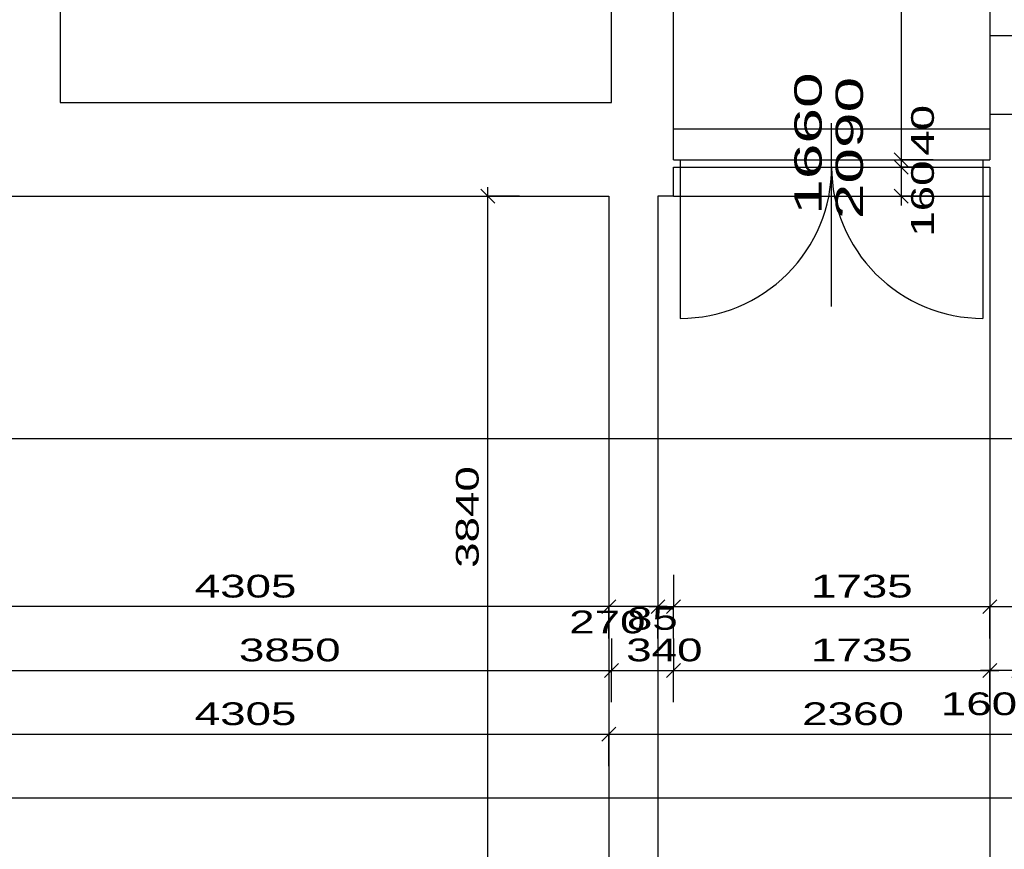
# Model space of a CAD drawing. Extents: x -196363 to 398972, y -489949 to -260582.
# Tile 13 of 256: x 15896 to 21298, y -390706 to -386154. Entities that reach past the tile are written whole.
import ezdxf

# ---------------------------------------------------------------- set-up
doc = ezdxf.new("R2010")
doc.units = 0
doc.header["$MEASUREMENT"] = 0
for name, color, linetype in [('dvere', 1, 'Continuous'), ('koty', 1, 'Continuous'), ('noszdiv', 1, 'Continuous'), ('popdver', 6, 'Continuous')]:
    doc.layers.add(name, color=color, linetype=linetype)
doc.styles.add('SPIRITTXTSTYLE1', font='ROMAN')
doc.linetypes.add('CERCH2', pattern='A,0,-1,[17,dur+dsp vaclavov.shx,S=0.003401,R=0,X=-1,Y=0],0', length=1)
doc.dimstyles.new('SPIRITSTYLE15', dxfattribs={"dimtxt": 125, "dimasz": 12.7, "dimexe": 175, "dimexo": 4457.027344, "dimgap": 50, "dimtad": 1, "dimdec": 3, "dimzin": 0, "dimdsep": 46, "dimlunit": 7, "dimtxsty": 'SPIRITTXTSTYLE1', "dimblk1": '_TICKMARKS15', "dimblk2": '_TICKMARKS15', "dimsah": 1, "dimcen": 0.09, "dimdle": 50, "dimclrd": 1, "dimclre": 1, "dimclrt": 1, "dimadec": 0, "dimazin": 0, "dimtfac": 1, "dimtdec": 4, "dimtofl": 0, "dimtmove": 1, "dimatfit": 0, "dimfxl": 0, "dimtolj": 1, "dimtzin": 0, "dimarcsym": 0})
doc.dimstyles.new('SPIRITSTYLE158', dxfattribs={"dimtxt": 125, "dimasz": 12.7, "dimexe": 175, "dimexo": 7969.395996, "dimgap": 50, "dimtad": 1, "dimdec": 3, "dimzin": 0, "dimdsep": 46, "dimlunit": 7, "dimtxsty": 'SPIRITTXTSTYLE1', "dimblk1": '_TICKMARKS158', "dimblk2": '_TICKMARKS158', "dimsah": 1, "dimcen": 0.09, "dimdle": 50, "dimclrd": 1, "dimclre": 1, "dimclrt": 1, "dimadec": 0, "dimazin": 0, "dimtfac": 1, "dimtdec": 4, "dimtofl": 0, "dimtmove": 1, "dimatfit": 0, "dimfxl": 0, "dimtolj": 1, "dimtzin": 0, "dimarcsym": 0})
doc.dimstyles.new('SPIRITSTYLE16', dxfattribs={"dimtxt": 125, "dimasz": 12.7, "dimexe": 175, "dimexo": 2942.056152, "dimgap": 50, "dimtad": 1, "dimdec": 3, "dimzin": 0, "dimdsep": 46, "dimlunit": 7, "dimtxsty": 'SPIRITTXTSTYLE1', "dimblk1": '_TICKMARKS16', "dimblk2": '_TICKMARKS16', "dimsah": 1, "dimcen": 0.09, "dimdle": 50, "dimclrd": 1, "dimclre": 1, "dimclrt": 1, "dimadec": 0, "dimazin": 0, "dimtfac": 1, "dimtdec": 4, "dimtofl": 0, "dimtmove": 1, "dimatfit": 0, "dimfxl": 0, "dimtolj": 1, "dimtzin": 0, "dimarcsym": 0})
doc.dimstyles.new('SPIRITSTYLE17', dxfattribs={"dimtxt": 125, "dimasz": 12.7, "dimexe": 175, "dimexo": 4669.553711, "dimgap": 50, "dimtad": 1, "dimdec": 3, "dimzin": 0, "dimdsep": 46, "dimlunit": 7, "dimtxsty": 'SPIRITTXTSTYLE1', "dimblk1": '_TICKMARKS17', "dimblk2": '_TICKMARKS17', "dimsah": 1, "dimcen": 0.09, "dimdle": 50, "dimclrd": 1, "dimclre": 1, "dimclrt": 1, "dimadec": 0, "dimazin": 0, "dimtfac": 1, "dimtdec": 4, "dimtofl": 0, "dimtmove": 1, "dimatfit": 0, "dimfxl": 0, "dimtolj": 1, "dimtzin": 0, "dimarcsym": 0})
doc.dimstyles.new('SPIRITSTYLE18', dxfattribs={"dimtxt": 125, "dimasz": 12.7, "dimexe": 175, "dimexo": 4282.055176, "dimgap": 50, "dimtad": 1, "dimdec": 3, "dimzin": 0, "dimdsep": 46, "dimlunit": 7, "dimtxsty": 'SPIRITTXTSTYLE1', "dimblk1": '_TICKMARKS18', "dimblk2": '_TICKMARKS18', "dimsah": 1, "dimcen": 0.09, "dimdle": 50, "dimclrd": 1, "dimclre": 1, "dimclrt": 1, "dimadec": 0, "dimazin": 0, "dimtfac": 1, "dimtdec": 4, "dimtofl": 0, "dimtmove": 1, "dimatfit": 0, "dimfxl": 0, "dimtolj": 1, "dimtzin": 0, "dimarcsym": 0})
doc.dimstyles.new('SPIRITSTYLE23', dxfattribs={"dimtxt": 125, "dimasz": 12.7, "dimexe": 175, "dimexo": 3127.049561, "dimgap": 50, "dimtad": 1, "dimdec": 3, "dimzin": 0, "dimdsep": 46, "dimlunit": 7, "dimtxsty": 'SPIRITTXTSTYLE1', "dimblk1": '_TICKMARKS23', "dimblk2": '_TICKMARKS23', "dimsah": 1, "dimcen": 0.09, "dimdle": 50, "dimclrd": 1, "dimclre": 1, "dimclrt": 1, "dimadec": 0, "dimazin": 0, "dimtfac": 1, "dimtdec": 4, "dimtofl": 0, "dimtmove": 1, "dimatfit": 0, "dimfxl": 0, "dimtolj": 1, "dimtzin": 0, "dimarcsym": 0})
doc.dimstyles.new('SPIRITSTYLE24', dxfattribs={"dimtxt": 125, "dimasz": 12.7, "dimexe": 175, "dimexo": 2777.05542, "dimgap": 50, "dimtad": 1, "dimdec": 3, "dimzin": 0, "dimdsep": 46, "dimlunit": 7, "dimtxsty": 'SPIRITTXTSTYLE1', "dimblk1": '_TICKMARKS24', "dimblk2": '_TICKMARKS24', "dimsah": 1, "dimcen": 0.09, "dimdle": 50, "dimclrd": 1, "dimclre": 1, "dimclrt": 1, "dimadec": 0, "dimazin": 0, "dimtfac": 1, "dimtdec": 4, "dimtofl": 0, "dimtmove": 1, "dimatfit": 0, "dimfxl": 0, "dimtolj": 1, "dimtzin": 0, "dimarcsym": 0})
doc.dimstyles.new('SPIRITSTYLE25', dxfattribs={"dimtxt": 125, "dimasz": 12.7, "dimexe": 175, "dimexo": 2077.067139, "dimgap": 50, "dimtad": 1, "dimdec": 3, "dimzin": 0, "dimdsep": 46, "dimlunit": 7, "dimtxsty": 'SPIRITTXTSTYLE1', "dimblk1": '_TICKMARKS25', "dimblk2": '_TICKMARKS25', "dimsah": 1, "dimcen": 0.09, "dimdle": 50, "dimclrd": 1, "dimclre": 1, "dimclrt": 1, "dimadec": 0, "dimazin": 0, "dimtfac": 1, "dimtdec": 4, "dimtofl": 0, "dimtmove": 1, "dimatfit": 0, "dimfxl": 0, "dimtolj": 1, "dimtzin": 0, "dimarcsym": 0})
doc.dimstyles.new('SPIRITSTYLE26', dxfattribs={"dimtxt": 125, "dimasz": 12.7, "dimexe": 175, "dimexo": -175, "dimgap": 50, "dimtad": 1, "dimdec": 3, "dimzin": 0, "dimdsep": 46, "dimlunit": 7, "dimtxsty": 'SPIRITTXTSTYLE1', "dimblk1": '_TICKMARKS26', "dimblk2": '_TICKMARKS26', "dimsah": 1, "dimcen": 0.09, "dimdle": 50, "dimclrd": 1, "dimclre": 1, "dimclrt": 1, "dimadec": 0, "dimazin": 0, "dimtfac": 1, "dimtdec": 4, "dimtofl": 0, "dimtmove": 1, "dimatfit": 0, "dimfxl": 0, "dimtolj": 1, "dimtzin": 0, "dimarcsym": 0})
doc.dimstyles.new('SPIRITSTYLE90', dxfattribs={"dimtxt": 125, "dimasz": 12.7, "dimexe": 175, "dimexo": 489.033875, "dimgap": 50, "dimtad": 1, "dimdec": 3, "dimzin": 0, "dimdsep": 46, "dimlunit": 7, "dimtxsty": 'SPIRITTXTSTYLE1', "dimblk1": '_TICKMARKS90', "dimblk2": '_TICKMARKS90', "dimsah": 1, "dimcen": 0.09, "dimdle": 50, "dimclrd": 1, "dimclre": 1, "dimclrt": 1, "dimadec": 0, "dimazin": 0, "dimtfac": 1, "dimtdec": 4, "dimtofl": 0, "dimtmove": 1, "dimatfit": 0, "dimfxl": 0, "dimtolj": 1, "dimtzin": 0, "dimarcsym": 0})

# ---------------------------------------------------------------- blocks, each defined once
blk = doc.blocks.new('_TICKMARKS15')
at = {"color": 1, "linetype": 'Continuous'}
blk.add_line((-3, -3), (3, 3), dxfattribs=at)
blk = doc.blocks.new('*D14')
at = {"color": 1, "linetype": 'Continuous', "ltscale": 300}
for p, q in [((15293, -389549.9, 1723.8), (15293, -389724.9, 1723.8)), ((19143, -389549.9, 1723.8), (19143, -389724.9, 1723.8)), ((15243, -389724.9, 1723.8), (19193, -389724.9, 1723.8)), ((15293, -389899.9, 1723.8), (15293, -389724.9, 1723.8)), ((19143, -389899.9, 1723.8), (19143, -389724.9, 1723.8))]:
    blk.add_line(p, q, dxfattribs=at)
at = {"color": 1, "linetype": 'Continuous', "ltscale": 300, "xscale": 12.69999980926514, "yscale": 12.69999980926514, "zscale": 12.69999980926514, "rotation": 180.0000050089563}
blk.add_blockref('_TICKMARKS15', (15293, -389724.9, 1723.8), dxfattribs=at)
at = {"color": 1, "linetype": 'Continuous', "ltscale": 300, "xscale": 12.69999980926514, "yscale": 12.69999980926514, "zscale": 12.69999980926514}
blk.add_blockref('_TICKMARKS15', (19143, -389724.9, 1723.8), dxfattribs=at)
at = {"color": 1, "linetype": 'Continuous', "ltscale": 300, "style": 'SPIRITTXTSTYLE1', "width": 1.5}
blk.add_text('3850', height=125, dxfattribs=at).set_placement((17099, -389674.9, 1723.8))
blk = doc.blocks.new('_TICKMARKS16')
at = {"color": 1, "linetype": 'Continuous'}
blk.add_line((-3, -3), (3, 3), dxfattribs=at)
blk = doc.blocks.new('*D15')
at = {"color": 1, "linetype": 'Continuous', "ltscale": 300}
for p, q in [((19143, -389549.9, 1723.8), (19143, -389724.9, 1723.8)), ((19483, -389549.9, 1723.8), (19483, -389724.9, 1723.8)), ((19093, -389724.9, 1723.8), (19533, -389724.9, 1723.8)), ((19143, -389899.9, 1723.8), (19143, -389724.9, 1723.8)), ((19483, -389899.9, 1723.8), (19483, -389724.9, 1723.8))]:
    blk.add_line(p, q, dxfattribs=at)
at = {"color": 1, "linetype": 'Continuous', "ltscale": 300, "xscale": 12.69999980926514, "yscale": 12.69999980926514, "zscale": 12.69999980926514, "rotation": 180.0000050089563}
blk.add_blockref('_TICKMARKS16', (19143, -389724.9, 1723.8), dxfattribs=at)
at = {"color": 1, "linetype": 'Continuous', "ltscale": 300, "xscale": 12.69999980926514, "yscale": 12.69999980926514, "zscale": 12.69999980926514}
blk.add_blockref('_TICKMARKS16', (19483, -389724.9, 1723.8), dxfattribs=at)
at = {"color": 1, "linetype": 'Continuous', "ltscale": 300, "style": 'SPIRITTXTSTYLE1', "width": 1.5}
blk.add_text('340', height=125, dxfattribs=at).set_placement((19223.7, -389674.9, 1723.8))
blk = doc.blocks.new('_TICKMARKS17')
at = {"color": 1, "linetype": 'Continuous'}
blk.add_line((-3, -3), (3, 3), dxfattribs=at)
blk = doc.blocks.new('*D16')
at = {"color": 1, "linetype": 'Continuous', "ltscale": 300}
for p, q in [((19483, -389549.9, 1723.8), (19483, -389724.9, 1723.8)), ((21218, -389549.9, 1723.8), (21218, -389724.9, 1723.8)), ((19433, -389724.9, 1723.8), (21268, -389724.9, 1723.8)), ((19483, -389899.9, 1723.8), (19483, -389724.9, 1723.8)), ((21218, -389899.9, 1723.8), (21218, -389724.9, 1723.8))]:
    blk.add_line(p, q, dxfattribs=at)
at = {"color": 1, "linetype": 'Continuous', "ltscale": 300, "xscale": 12.69999980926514, "yscale": 12.69999980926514, "zscale": 12.69999980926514, "rotation": 180.0000050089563}
blk.add_blockref('_TICKMARKS17', (19483, -389724.9, 1723.8), dxfattribs=at)
at = {"color": 1, "linetype": 'Continuous', "ltscale": 300, "xscale": 12.69999980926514, "yscale": 12.69999980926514, "zscale": 12.69999980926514}
blk.add_blockref('_TICKMARKS17', (21218, -389724.9, 1723.8), dxfattribs=at)
at = {"color": 1, "linetype": 'Continuous', "ltscale": 300, "style": 'SPIRITTXTSTYLE1', "width": 1.5}
blk.add_text('1735', height=125, dxfattribs=at).set_placement((20237.4, -389674.9, 1723.8))
blk = doc.blocks.new('_TICKMARKS18')
at = {"color": 1, "linetype": 'Continuous'}
blk.add_line((-3, -3), (3, 3), dxfattribs=at)
blk = doc.blocks.new('*D17')
at = {"color": 1, "linetype": 'Continuous', "ltscale": 300}
for p, q in [((21218, -389549.9, 1723.8), (21218, -389724.9, 1723.8)), ((21378, -389549.9, 1723.8), (21378, -389724.9, 1723.8)), ((21428, -389724.9, 1723.8), (21168, -389724.9, 1723.8)), ((21218, -389899.9, 1723.8), (21218, -389724.9, 1723.8)), ((21378, -389899.9, 1723.8), (21378, -389724.9, 1723.8))]:
    blk.add_line(p, q, dxfattribs=at)
at = {"color": 1, "linetype": 'Continuous', "ltscale": 300, "xscale": 12.69999980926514, "yscale": 12.69999980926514, "zscale": 12.69999980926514}
for p, rotation in [((21218, -389724.9, 1723.8), 180.0000050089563), ((21378, -389724.9, 1723.8), 360.0000100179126)]:
    blk.add_blockref('_TICKMARKS18', p, dxfattribs=dict(at, rotation=rotation))
at = {"color": 1, "linetype": 'Continuous', "ltscale": 300, "style": 'SPIRITTXTSTYLE1', "width": 1.5}
blk.add_text('160', height=125, rotation=360, dxfattribs=at).set_placement((20949.9, -389970.4, 1723.8))
blk = doc.blocks.new('_TICKMARKS23')
at = {"color": 1, "linetype": 'Continuous'}
blk.add_line((-3, -3), (3, 3), dxfattribs=at)
blk = doc.blocks.new('*D32')
at = {"color": 1, "linetype": 'Continuous', "ltscale": 300}
for p, q in [((14823, -390249.9, 1723.8), (14823, -390424.9, 1723.8)), ((40093, -390249.9, 1723.8), (40093, -390424.9, 1723.8)), ((40143, -390424.9, 1723.8), (14773, -390424.9, 1723.8)), ((14823, -390599.9, 1723.8), (14823, -390424.9, 1723.8)), ((40093, -390599.9, 1723.8), (40093, -390424.9, 1723.8))]:
    blk.add_line(p, q, dxfattribs=at)
at = {"color": 1, "linetype": 'Continuous', "ltscale": 300, "xscale": 12.69999980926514, "yscale": 12.69999980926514, "zscale": 12.69999980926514}
for p, rotation in [((14823, -390424.9, 1723.8), 180.0000050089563), ((40093, -390424.9, 1723.8), 360.0000100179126)]:
    blk.add_blockref('_TICKMARKS23', p, dxfattribs=dict(at, rotation=rotation))
at = {"color": 1, "linetype": 'Continuous', "ltscale": 300, "style": 'SPIRITTXTSTYLE1', "width": 1.5}
blk.add_text('25270', height=125, rotation=360, dxfattribs=at).set_placement((27309.2, -390374.9, 1723.8))
blk = doc.blocks.new('_TICKMARKS24')
at = {"color": 1, "linetype": 'Continuous'}
blk.add_line((-3, -3), (3, 3), dxfattribs=at)
blk = doc.blocks.new('*D33')
at = {"color": 1, "linetype": 'Continuous', "ltscale": 300}
for p, q in [((14823, -389899.9, 1723.8), (14823, -390074.9, 1723.8)), ((19128, -389899.9, 1723.8), (19128, -390074.9, 1723.8)), ((14773, -390074.9, 1723.8), (19178, -390074.9, 1723.8)), ((14823, -390249.9, 1723.8), (14823, -390074.9, 1723.8)), ((19128, -390249.9, 1723.8), (19128, -390074.9, 1723.8))]:
    blk.add_line(p, q, dxfattribs=at)
at = {"color": 1, "linetype": 'Continuous', "ltscale": 300, "xscale": 12.69999980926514, "yscale": 12.69999980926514, "zscale": 12.69999980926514, "rotation": 180.0000050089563}
blk.add_blockref('_TICKMARKS24', (14823, -390074.9, 1723.8), dxfattribs=at)
at = {"color": 1, "linetype": 'Continuous', "ltscale": 300, "xscale": 12.69999980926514, "yscale": 12.69999980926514, "zscale": 12.69999980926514}
blk.add_blockref('_TICKMARKS24', (19128, -390074.9, 1723.8), dxfattribs=at)
at = {"color": 1, "linetype": 'Continuous', "ltscale": 300, "style": 'SPIRITTXTSTYLE1', "width": 1.5}
blk.add_text('4305', height=125, dxfattribs=at).set_placement((16856.5, -390024.9, 1723.8))
blk = doc.blocks.new('*D34')
at = {"color": 1, "linetype": 'Continuous', "ltscale": 300}
for p, q in [((19128, -389899.9, 1723.8), (19128, -390074.9, 1723.8)), ((21488, -389899.9, 1723.8), (21488, -390074.9, 1723.8)), ((19078, -390074.9, 1723.8), (21538, -390074.9, 1723.8)), ((19128, -390249.9, 1723.8), (19128, -390074.9, 1723.8)), ((21488, -390249.9, 1723.8), (21488, -390074.9, 1723.8))]:
    blk.add_line(p, q, dxfattribs=at)
at = {"color": 1, "linetype": 'Continuous', "ltscale": 300, "xscale": 12.69999980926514, "yscale": 12.69999980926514, "zscale": 12.69999980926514, "rotation": 180.0000050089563}
blk.add_blockref('_TICKMARKS24', (19128, -390074.9, 1723.8), dxfattribs=at)
at = {"color": 1, "linetype": 'Continuous', "ltscale": 300, "xscale": 12.69999980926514, "yscale": 12.69999980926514, "zscale": 12.69999980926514}
blk.add_blockref('_TICKMARKS24', (21488, -390074.9, 1723.8), dxfattribs=at)
at = {"color": 1, "linetype": 'Continuous', "ltscale": 300, "style": 'SPIRITTXTSTYLE1', "width": 1.5}
blk.add_text('2360', height=125, dxfattribs=at).set_placement((20189, -390024.9, 1723.8))
blk = doc.blocks.new('_TICKMARKS25')
at = {"color": 1, "linetype": 'Continuous'}
blk.add_line((-3, -3), (3, 3), dxfattribs=at)
blk = doc.blocks.new('*D36')
at = {"color": 1, "linetype": 'Continuous', "ltscale": 300}
for p, q in [((19398, -389199.9, 1723.8), (19398, -389374.9, 1723.8)), ((19483, -389199.9, 1723.8), (19483, -389374.9, 1723.8)), ((19348, -389374.9, 1723.8), (19533, -389374.9, 1723.8)), ((19398, -389549.9, 1723.8), (19398, -389374.9, 1723.8)), ((19483, -389549.9, 1723.8), (19483, -389374.9, 1723.8))]:
    blk.add_line(p, q, dxfattribs=at)
at = {"color": 1, "linetype": 'Continuous', "ltscale": 300, "xscale": 12.69999980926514, "yscale": 12.69999980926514, "zscale": 12.69999980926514, "rotation": 180.0000050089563}
blk.add_blockref('_TICKMARKS25', (19398, -389374.9, 1723.8), dxfattribs=at)
at = {"color": 1, "linetype": 'Continuous', "ltscale": 300, "xscale": 12.69999980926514, "yscale": 12.69999980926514, "zscale": 12.69999980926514}
blk.add_blockref('_TICKMARKS25', (19483, -389374.9, 1723.8), dxfattribs=at)
at = {"color": 1, "linetype": 'Continuous', "ltscale": 300, "style": 'SPIRITTXTSTYLE1', "width": 1.5}
blk.add_text('85', height=125, dxfattribs=at).set_placement((19227.6, -389502.1, 1723.8))
blk = doc.blocks.new('*D37')
at = {"color": 1, "linetype": 'Continuous', "ltscale": 300}
for p, q in [((19128, -389199.9, 1723.8), (19128, -389374.9, 1723.8)), ((19398, -389199.9, 1723.8), (19398, -389374.9, 1723.8)), ((19448, -389374.9, 1723.8), (19078, -389374.9, 1723.8)), ((19128, -389549.9, 1723.8), (19128, -389374.9, 1723.8)), ((19398, -389549.9, 1723.8), (19398, -389374.9, 1723.8))]:
    blk.add_line(p, q, dxfattribs=at)
at = {"color": 1, "linetype": 'Continuous', "ltscale": 300, "xscale": 12.69999980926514, "yscale": 12.69999980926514, "zscale": 12.69999980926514}
for p, rotation in [((19128, -389374.9, 1723.8), 180.0000050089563), ((19398, -389374.9, 1723.8), 360.0000100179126)]:
    blk.add_blockref('_TICKMARKS25', p, dxfattribs=dict(at, rotation=rotation))
at = {"color": 1, "linetype": 'Continuous', "ltscale": 300, "style": 'SPIRITTXTSTYLE1', "width": 1.5}
blk.add_text('270', height=125, rotation=360, dxfattribs=at).set_placement((18910.9, -389521.3, 1723.8))
blk = doc.blocks.new('*D38')
at = {"color": 1, "linetype": 'Continuous', "ltscale": 300}
for p, q in [((14823, -389199.9, 1723.8), (14823, -389374.9, 1723.8)), ((19128, -389199.9, 1723.8), (19128, -389374.9, 1723.8)), ((19178, -389374.9, 1723.8), (14773, -389374.9, 1723.8)), ((14823, -389549.9, 1723.8), (14823, -389374.9, 1723.8)), ((19128, -389549.9, 1723.8), (19128, -389374.9, 1723.8))]:
    blk.add_line(p, q, dxfattribs=at)
at = {"color": 1, "linetype": 'Continuous', "ltscale": 300, "xscale": 12.69999980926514, "yscale": 12.69999980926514, "zscale": 12.69999980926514}
for p, rotation in [((14823, -389374.9, 1723.8), 180.0000050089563), ((19128, -389374.9, 1723.8), 360.0000100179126)]:
    blk.add_blockref('_TICKMARKS25', p, dxfattribs=dict(at, rotation=rotation))
at = {"color": 1, "linetype": 'Continuous', "ltscale": 300, "style": 'SPIRITTXTSTYLE1', "width": 1.5}
blk.add_text('4305', height=125, rotation=360, dxfattribs=at).set_placement((16856.5, -389324.9, 1723.8))
blk = doc.blocks.new('*D39')
at = {"color": 1, "linetype": 'Continuous', "ltscale": 300}
for p, q in [((19483, -389199.9, 1723.8), (19483, -389374.9, 1723.8)), ((21218, -389199.9, 1723.8), (21218, -389374.9, 1723.8)), ((19433, -389374.9, 1723.8), (21268, -389374.9, 1723.8)), ((19483, -389549.9, 1723.8), (19483, -389374.9, 1723.8)), ((21218, -389549.9, 1723.8), (21218, -389374.9, 1723.8))]:
    blk.add_line(p, q, dxfattribs=at)
at = {"color": 1, "linetype": 'Continuous', "ltscale": 300, "xscale": 12.69999980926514, "yscale": 12.69999980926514, "zscale": 12.69999980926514, "rotation": 180.0000050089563}
blk.add_blockref('_TICKMARKS25', (19483, -389374.9, 1723.8), dxfattribs=at)
at = {"color": 1, "linetype": 'Continuous', "ltscale": 300, "xscale": 12.69999980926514, "yscale": 12.69999980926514, "zscale": 12.69999980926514}
blk.add_blockref('_TICKMARKS25', (21218, -389374.9, 1723.8), dxfattribs=at)
at = {"color": 1, "linetype": 'Continuous', "ltscale": 300, "style": 'SPIRITTXTSTYLE1', "width": 1.5}
blk.add_text('1735', height=125, dxfattribs=at).set_placement((20237.4, -389324.9, 1723.8))
blk = doc.blocks.new('_TICKMARKS26')
at = {"color": 1, "linetype": 'Continuous'}
blk.add_line((-3, -3), (3, 3), dxfattribs=at)
blk = doc.blocks.new('*D40')
at = {"color": 1, "linetype": 'Continuous', "ltscale": 300}
for p, q in [((21218, -389199.9, 1723.8), (21218, -389374.9, 1723.8)), ((21488, -389199.9, 1723.8), (21488, -389374.9, 1723.8)), ((21168, -389374.9, 1723.8), (21538, -389374.9, 1723.8)), ((21218, -389549.9, 1723.8), (21218, -389374.9, 1723.8)), ((21488, -389549.9, 1723.8), (21488, -389374.9, 1723.8))]:
    blk.add_line(p, q, dxfattribs=at)
at = {"color": 1, "linetype": 'Continuous', "ltscale": 300, "xscale": 12.69999980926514, "yscale": 12.69999980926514, "zscale": 12.69999980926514, "rotation": 180.0000050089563}
blk.add_blockref('_TICKMARKS26', (21218, -389374.9, 1723.8), dxfattribs=at)
at = {"color": 1, "linetype": 'Continuous', "ltscale": 300, "xscale": 12.69999980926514, "yscale": 12.69999980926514, "zscale": 12.69999980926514}
blk.add_blockref('_TICKMARKS26', (21488, -389374.9, 1723.8), dxfattribs=at)
at = {"color": 1, "linetype": 'Continuous', "ltscale": 300, "style": 'SPIRITTXTSTYLE1', "width": 1.5}
blk.add_text('270', height=125, dxfattribs=at).set_placement((21521.8, -389521.3, 1723.8))
blk = doc.blocks.new('*D194')
at = {"color": 1, "linetype": 'Continuous', "ltscale": 300}
for p, q in [((20731.8, -384007.9, 1723.8), (20731.8, -386972.9, 1723.8)), ((20556.8, -384057.9, 1723.8), (20731.8, -384057.9, 1723.8)), ((20906.8, -384057.9, 1723.8), (20731.8, -384057.9, 1723.8)), ((20556.8, -386922.9, 1723.8), (20731.8, -386922.9, 1723.8)), ((20906.8, -386922.9, 1723.8), (20731.8, -386922.9, 1723.8))]:
    blk.add_line(p, q, dxfattribs=at)
at = {"color": 1, "linetype": 'Continuous', "ltscale": 300, "xscale": 12.69999980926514, "yscale": 12.69999980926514, "zscale": 12.69999980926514}
for p, rotation in [((20731.8, -384057.9, 1723.8), 90.00000250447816), ((20731.8, -386922.9, 1723.8), -90.00000250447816)]:
    blk.add_blockref('_TICKMARKS26', p, dxfattribs=dict(at, rotation=rotation))
at = {"color": 1, "linetype": 'Continuous', "ltscale": 300, "style": 'SPIRITTXTSTYLE1', "width": 1.5}
blk.add_text('2865', height=125, rotation=450, dxfattribs=at).set_placement((20681.8, -385609.4, 1723.8))
blk = doc.blocks.new('*D195')
at = {"color": 1, "linetype": 'Continuous', "ltscale": 300}
for p, q in [((20731.8, -386872.8, 1723.8), (20731.8, -387012.9, 1723.8)), ((20556.8, -386922.9, 1723.8), (20731.8, -386922.9, 1723.8)), ((20906.8, -386922.9, 1723.8), (20731.8, -386922.9, 1723.8)), ((20556.8, -386962.9, 1723.8), (20731.8, -386962.9, 1723.8)), ((20906.8, -386962.9, 1723.8), (20731.8, -386962.9, 1723.8))]:
    blk.add_line(p, q, dxfattribs=at)
at = {"color": 1, "linetype": 'Continuous', "ltscale": 300, "xscale": 12.69999980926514, "yscale": 12.69999980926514, "zscale": 12.69999980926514}
for p, rotation in [((20731.8, -386922.9, 1723.8), 90.00000250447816), ((20731.8, -386962.9, 1723.8), -90.00000250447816)]:
    blk.add_blockref('_TICKMARKS26', p, dxfattribs=dict(at, rotation=rotation))
at = {"color": 1, "linetype": 'Continuous', "ltscale": 300, "style": 'SPIRITTXTSTYLE1', "width": 1.5}
blk.add_text('40', height=125, rotation=450, dxfattribs=at).set_placement((20911.8, -386901.1, 1723.8))
blk = doc.blocks.new('*D196')
at = {"color": 1, "linetype": 'Continuous', "ltscale": 300}
for p, q in [((20731.8, -386912.9, 1723.8), (20731.8, -387172.9, 1723.8)), ((20556.8, -386962.9, 1723.8), (20731.8, -386962.9, 1723.8)), ((20906.8, -386962.9, 1723.8), (20731.8, -386962.9, 1723.8)), ((20556.8, -387122.9, 1723.8), (20731.8, -387122.9, 1723.8)), ((20906.8, -387122.9, 1723.8), (20731.8, -387122.9, 1723.8))]:
    blk.add_line(p, q, dxfattribs=at)
at = {"color": 1, "linetype": 'Continuous', "ltscale": 300, "xscale": 12.69999980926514, "yscale": 12.69999980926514, "zscale": 12.69999980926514}
for p, rotation in [((20731.8, -386962.9, 1723.8), 90.00000250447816), ((20731.8, -387122.9, 1723.8), -90.00000250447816)]:
    blk.add_blockref('_TICKMARKS26', p, dxfattribs=dict(at, rotation=rotation))
at = {"color": 1, "linetype": 'Continuous', "ltscale": 300, "style": 'SPIRITTXTSTYLE1', "width": 1.5}
blk.add_text('160', height=125, rotation=450, dxfattribs=at).set_placement((20911.8, -387344.8, 1723.8))
blk = doc.blocks.new('_TICKMARKS90')
at = {"color": 1, "linetype": 'Continuous'}
blk.add_line((-3, -3), (3, 3), dxfattribs=at)
blk = doc.blocks.new('*D197')
at = {"color": 1, "linetype": 'Continuous', "ltscale": 300}
for p, q in [((18464, -391012.9, 1723.8), (18464, -387072.8, 1723.8)), ((18289, -387122.9, 1723.8), (18464, -387122.9, 1723.8)), ((18639, -387122.9, 1723.8), (18464, -387122.9, 1723.8)), ((18289, -390962.8, 1723.8), (18464, -390962.8, 1723.8)), ((18639, -390962.8, 1723.8), (18464, -390962.8, 1723.8))]:
    blk.add_line(p, q, dxfattribs=at)
at = {"color": 1, "linetype": 'Continuous', "ltscale": 300, "xscale": 12.69999980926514, "yscale": 12.69999980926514, "zscale": 12.69999980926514}
for p, rotation in [((18464, -387122.9, 1723.8), 90.00000250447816), ((18464, -390962.8, 1723.8), 270.0000006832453)]:
    blk.add_blockref('_TICKMARKS90', p, dxfattribs=dict(at, rotation=rotation))
at = {"color": 1, "linetype": 'Continuous', "ltscale": 300, "style": 'SPIRITTXTSTYLE1', "width": 1.5}
blk.add_text('3840', height=125, rotation=90, dxfattribs=at).set_placement((18414, -389161.9, 1723.8))
blk = doc.blocks.new('_TICKMARKS158')
at = {"color": 1, "linetype": 'Continuous'}
blk.add_line((-3, -3), (3, 3), dxfattribs=at)
blk = doc.blocks.new('*D306')
at = {"color": 1, "linetype": 'Continuous', "ltscale": 300}
for p, q in [((12718.6, -370192.9, 1723.8), (12718.6, -387172.9, 1723.8)), ((12543.6, -370242.9, 1723.8), (12718.6, -370242.9, 1723.8)), ((12893.6, -370242.9, 1723.8), (12718.6, -370242.9, 1723.8)), ((12543.6, -387122.9, 1723.8), (12718.6, -387122.9, 1723.8)), ((12893.6, -387122.9, 1723.8), (12718.6, -387122.9, 1723.8))]:
    blk.add_line(p, q, dxfattribs=at)
at = {"color": 1, "linetype": 'Continuous', "ltscale": 300, "xscale": 12.69999980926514, "yscale": 12.69999980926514, "zscale": 12.69999980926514}
for p, rotation in [((12718.6, -370242.9, 1723.8), 90.00000250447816), ((12718.6, -387122.9, 1723.8), -90.00000250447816)]:
    blk.add_blockref('_TICKMARKS158', p, dxfattribs=dict(at, rotation=rotation))
at = {"color": 1, "linetype": 'Continuous', "ltscale": 300, "style": 'SPIRITTXTSTYLE1', "width": 1.5}
blk.add_text('16880', height=125, rotation=450, dxfattribs=at).set_placement((12668.6, -378825.8, 1723.8))

msp = doc.modelspace()

# ---------------------------------------------------------------- linework, layer by layer
at = {"layer": 'dvere', "color": 7, "linetype": 'Continuous', "ltscale": 300}
for p, q in [((19483.01562, -386922.875, 3447.6001), (19520.51953, -386922.875, 3447.6001)), ((19520.51953, -386922.875, 3447.6001), (19520.51953, -386962.875, 3447.6001)), ((21180.5, -386922.875, 3447.6001), (21218.00391, -386922.875, 3447.6001)), ((21180.5, -386922.875, 3447.6001), (21180.5, -386962.875, 3447.6001)), ((19483.01562, -386962.875, 3447.6001), (19520.51953, -386962.875, 3447.6001)), ((19520.51953, -386962.875, 3447.6001), (19520.51953, -387792.875, 3447.6001)), ((21180.5, -386962.875, 3447.6001), (21218.00391, -386962.875, 3447.6001)), ((21180.5, -386962.875, 3447.6001), (21180.5, -387792.875, 3447.6001))]:
    msp.add_line(p, q, dxfattribs=at)
at = {"layer": 'dvere', "color": 7, "linetype": 'CERCH2', "ltscale": 300}
for p, q in [((19520.51953, -386922.875, 3447.6001), (21180.5, -386922.875, 3447.6001)), ((19520.51953, -386962.875, 3447.6001), (21180.5, -386962.875, 3447.6001))]:
    msp.add_line(p, q, dxfattribs=at)
at = {"layer": 'dvere', "color": 7, "linetype": 'Continuous', "ltscale": 300}
for centre, radius, start, end in [((19520.5332, -386962.875, 3447.6001), 829.99554, 269.99915374, 360.00001002), ((21180.48633, -386962.875, 3447.6001), 829.99567, 180.00000501, 270.00087495)]:
    msp.add_arc(centre, radius, start, end, dxfattribs=at)
msp.add_point((20350.50977, -386962.875, 3447.6001), dxfattribs=at)
at = {"layer": 'noszdiv', "color": 1, "linetype": 'Continuous', "ltscale": 300}
for p, q in [((21218.00391, -381802.875, 2623.80005), (21218.00391, -386922.875, 2623.80005)), ((19483.01562, -386922.875, 2623.80005), (19483.01562, -382837.90625, 2623.80005)), ((21378.01953, -386242.875, 2623.80005), (21218.00391, -386242.875, 2623.80005)), ((21218.00391, -386242.875, 2623.80005), (21218.00391, -386672.84375, 2623.80005)), ((21218.00391, -386672.84375, 2623.80005), (21648.01758, -386672.84375, 2623.80005)), ((19483.01562, -387122.875, 2623.80005), (19483.01562, -386962.875, 2623.80005)), ((21218.00391, -386962.875, 2623.80005), (21218.00391, -387122.875, 2623.80005)), ((14823.00879, -387122.875, 2623.80005), (19128.01172, -387122.875, 2623.80005)), ((19128.01172, -387122.875, 2623.80005), (19128.02344, -390962.84375, 2623.80005)), ((19398.00977, -387122.875, 2623.80005), (19398.02148, -390962.84375, 2623.80005)), ((19483.01562, -387122.875, 2623.80005), (19398.00977, -387122.875, 2623.80005)), ((21218.00391, -387122.875, 2623.80005), (21218.01562, -390962.84375, 2623.80005))]:
    msp.add_line(p, q, dxfattribs=at)
at = {"layer": 'noszdiv', "color": 1, "linetype": 'CERCH2', "ltscale": 300}
for p, q in [((19143.01758, -386607.875, 2623.80005), (19143.01758, -384526.90625, 2623.80005)), ((16118.01172, -385147.875, 2623.80005), (16118.01172, -386607.875, 2623.80005)), ((16118.01172, -386607.875, 2623.80005), (19143.01758, -386607.875, 2623.80005)), ((19483.01562, -386752.90625, 2623.80005), (21218.00391, -386752.90625, 2623.80005)), ((19483.01562, -387122.875, 2623.80005), (21218.00391, -387122.875, 2623.80005)), ((14673.01465, -388452.875, 2623.80005), (40243, -388452.875, 2623.80005))]:
    msp.add_line(p, q, dxfattribs=at)
at = {"layer": 'popdver', "color": 6, "linetype": 'Continuous', "ltscale": 250}
msp.add_line((20350.50977, -387728.5, 1723.80005), (20350.50977, -386722.625, 1723.80005), dxfattribs=at)
at = {"layer": 'popdver', "color": 6, "linetype": 'Continuous', "ltscale": 304.799988}
msp.add_point((20350.50977, -386922.875, 1723.80005), dxfattribs=at)
at = {"layer": 'popdver', "color": 6, "linetype": 'Continuous', "ltscale": 250}
msp.add_point((20350.50977, -386922.875, 1723.80005), dxfattribs=at)

# ---------------------------------------------------------------- texts
at = {"layer": 'popdver', "color": 6, "linetype": 'Continuous', "ltscale": 250, "style": 'SPIRITTXTSTYLE1', "width": 1.75}
for s, p in [('1660', (20296.39844, -387224.40625)), ('2090', (20522.43164, -387248.8125))]:
    msp.add_text(s, height=150, rotation=90.0000025, dxfattribs=at).set_placement(p)

# ---------------------------------------------------------------- dimensions: what is measured, and where the dimension line sits
at = {"layer": 'koty', "color": 1, "linetype": 'Continuous', "ltscale": 300}
for base, p1, p2, angle, dimstyle, picture, middle in [((12718.603515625, -370242.90625, 1723.8000488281), (20863, -370242.90625, 1723.8000488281), (14823.0087890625, -387122.875, 1723.8000488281), 90.0000025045, 'SPIRITSTYLE158', '*D306', (12718.603515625, -378682.90625, 1723.8000488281)), ((20731.84375, -384057.9375, 1723.8000488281), (20731.84375, -384057.9375, 1723.8000488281), (20731.84375, -386922.875, 1723.8000488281), 90.0000025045, 'SPIRITSTYLE26', '*D194', (20731.84375, -385490.40625, 1723.8000488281)), ((18463.97656, -390962.84375, 1723.80005), (19263.02344, -390962.84375, 1723.80005), (19128.01172, -387122.875, 1723.80005), 90.0000025, 'SPIRITSTYLE90', '*D197', (18463.97656, -389042.875, 1723.80005))]:
    dim = msp.add_linear_dim(base=base, p1=p1, p2=p2, angle=angle, dimstyle=dimstyle, dxfattribs=at)
    dim.commit()
    dim.dimension.update_dxf_attribs({"geometry": picture, "text_midpoint": middle})
for base, p1, p2, dimstyle, picture, middle in [((19483.01562, -389724.9375, 1723.80005), (19483.01562, -384880.375, 1723.80005), (21218.00391, -384880.375, 1723.80005), 'SPIRITSTYLE17', '*D16', (20350.50977, -389724.9375, 1723.80005)), ((15293.00781, -389724.9375, 1723.80005), (15293.00781, -385092.90625, 1723.80005), (19143.01758, -385092.90625, 1723.80005), 'SPIRITSTYLE15', '*D14', (17218.01172, -389724.9375, 1723.80005)), ((19143.01758, -389724.9375, 1723.80005), (19143.01758, -386607.875, 1723.80005), (19483.01562, -386607.875, 1723.80005), 'SPIRITSTYLE16', '*D15', (19313.01562, -389724.9375, 1723.80005)), ((40093.00781, -390424.90625, 1723.80005), (40093.00781, -387122.875, 1723.80005), (14823.00879, -387122.875, 1723.80005), 'SPIRITSTYLE23', '*D32', (27458.00781, -390424.90625, 1723.80005)), ((14823.00879, -390074.90625, 1723.80005), (14823.00879, -387122.875, 1723.80005), (19128.01172, -387122.875, 1723.80005), 'SPIRITSTYLE24', '*D33', (16975.50977, -390074.90625, 1723.80005)), ((19128.01172, -389374.9375, 1723.80005), (19128.01172, -387122.875, 1723.80005), (14823.00879, -387122.875, 1723.80005), 'SPIRITSTYLE25', '*D38', (16975.50977, -389374.9375, 1723.80005)), ((19128.01172, -390074.90625, 1723.80005), (19128.01172, -387122.875, 1723.80005), (21488.00391, -387122.875, 1723.80005), 'SPIRITSTYLE24', '*D34', (20308.00781, -390074.90625, 1723.80005)), ((19483.01562, -389374.9375, 1723.80005), (19483.01562, -387122.875, 1723.80005), (21218.00391, -387122.875, 1723.80005), 'SPIRITSTYLE25', '*D39', (20350.50977, -389374.9375, 1723.80005))]:
    dim = msp.add_linear_dim(base=base, p1=p1, p2=p2, dimstyle=dimstyle, dxfattribs=at)
    dim.commit()
    dim.dimension.update_dxf_attribs({"geometry": picture, "text_midpoint": middle})
for base, p1, p2, dimstyle, picture, middle in [((21378.01953, -389724.9375, 1723.80005), (21378.01953, -385267.875, 1723.80005), (21218.00391, -385267.875, 1723.80005), 'SPIRITSTYLE18', '*D17', (20801.05664, -389970.375)), ((19398.00977, -389374.9375, 1723.80005), (19398.00977, -387122.875, 1723.80005), (19128.01172, -387122.875, 1723.80005), 'SPIRITSTYLE25', '*D37', (18768.00195, -389521.3125)), ((19398.00977, -389374.9375, 1723.80005), (19398.00977, -387122.875, 1723.80005), (19483.01562, -387122.875, 1723.80005), 'SPIRITSTYLE25', '*D36', (19340.72266, -389502.125)), ((21218.00391, -389374.9375, 1723.80005), (21218.00391, -389374.9375, 1723.80005), (21488.00391, -389374.9375, 1723.80005), 'SPIRITSTYLE26', '*D40', (21664.65625, -389521.3125))]:
    dim = msp.add_linear_dim(base=base, p1=p1, p2=p2, dimstyle=dimstyle, dxfattribs=at)
    dim.commit()
    dim.dimension.update_dxf_attribs({"geometry": picture, "text_midpoint": middle, "dimtype": 160})
for base, p1, p2, picture, middle in [((20731.84375, -386922.875, 1723.80005), (20731.84375, -386922.875, 1723.80005), (20731.84375, -386962.875, 1723.80005), '*D195', (21024.93555, -386901.125)), ((20731.84375, -386962.875, 1723.80005), (20731.84375, -386962.875, 1723.80005), (20731.84375, -387122.875, 1723.80005), '*D196', (21060.65039, -387344.78125))]:
    dim = msp.add_linear_dim(base=base, p1=p1, p2=p2, angle=90.0000025, dimstyle='SPIRITSTYLE26', dxfattribs=at)
    dim.commit()
    dim.dimension.update_dxf_attribs({"geometry": picture, "text_midpoint": middle, "dimtype": 160})

doc.saveas('drawing.dxf')
